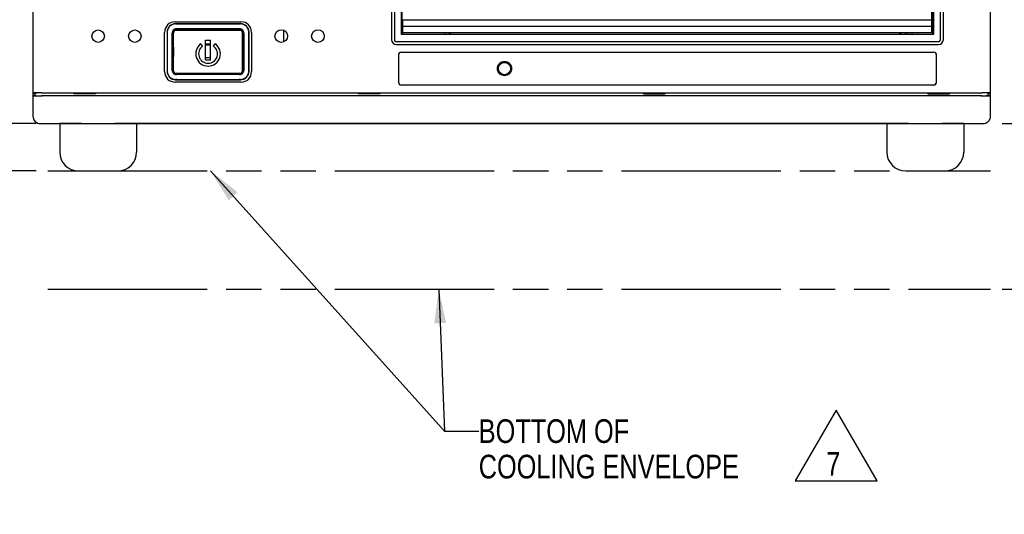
# Model space of a CAD drawing. Header units: inches. Extents: x 0 to 34, y 0 to 22.
# Tile 3 of 155: x 4.3 to 9.5, y 7.6 to 10.3. Entities that reach past the tile are written whole.
import ezdxf

# ---------------------------------------------------------------- set-up
doc = ezdxf.new("R2010")
doc.units = ezdxf.units.IN
doc.header["$LTSCALE"] = 1.87
doc.header["$MEASUREMENT"] = 0
doc.linetypes.add('PHANTOM', pattern=[0.8, 0.45, -0.05, 0.1, -0.05, 0.1, -0.05])
doc.layers.get('0').update_dxf_attribs({"linetype": 'CONTINUOUS'})
for name, color, linetype in [('02___PRT_ALL_AXES', 7, 'CONTINUOUS'), ('3_ALL_AXES', 7, 'CONTINUOUS'), ('DATUMCURVES', 7, 'CONTINUOUS'), ('DETAIL', 7, 'CONTINUOUS'), ('DIMENSIONS', 7, 'CONTINUOUS')]:
    doc.layers.add(name, color=color, linetype=linetype)
doc.styles.get("Standard").update_dxf_attribs({"font": 'txt', "width": 0.8})
doc.dimstyles.new('DIMSTYLE_1', dxfattribs={"dimtxt": 0.125, "dimasz": 0.18, "dimexe": 0.18, "dimexo": 0.0625, "dimgap": 0.09, "dimtad": 0, "dimtih": 1, "dimtoh": 1, "dimlfac": 2, "dimzin": 4, "dimdsep": 46, "dimtxsty": 'STANDARD', "dimblk": '_FILLED', "dimblk1": '_FILLED', "dimblk2": '_FILLED', "dimcen": 0.09, "dimadec": 0, "dimazin": 0, "dimtp": 0.01, "dimtm": 0.01, "dimtfac": 1, "dimtofl": 0, "dimtmove": 0, "dimatfit": 3, "dimldrblk": '_FILLED', "dimfxl": 1, "dimtolj": 1, "dimtzin": 4, "dimarcsym": 0})
doc.dimstyles.get("Standard").update_dxf_attribs({"dimtxt": 0.125, "dimasz": 0.18, "dimexe": 0.18, "dimexo": 0.0625, "dimgap": 0.09, "dimtad": 0, "dimtih": 1, "dimtoh": 1, "dimdec": 3, "dimzin": 4, "dimdsep": 46, "dimtxsty": 'STANDARD', "dimblk": '_FILLED', "dimblk1": '_FILLED', "dimblk2": '_FILLED', "dimcen": 0.09, "dimadec": 0, "dimazin": 0, "dimtol": 1, "dimtp": 0.01, "dimtm": 0.01, "dimtfac": 1, "dimtdec": 3, "dimtofl": 0, "dimtmove": 0, "dimatfit": 3, "dimldrblk": '_FILLED', "dimfxl": 1, "dimtolj": 1, "dimtzin": 4, "dimarcsym": 0})

# ---------------------------------------------------------------- blocks, each defined once
blk = doc.blocks.new('_FILLED')
at = {"color": 0, "linetype": 'BYBLOCK'}
blk.add_solid([(0, 0), (-1, 0.174), (-1, -0.174)], dxfattribs=at)
blk = doc.blocks.new('*D2')
at = {"layer": 'DIMENSIONS', "color": 2, "linetype": 'CONTINUOUS'}
for p, q in [((2.7728, 9.7147), (2.7728, 10.0747)), ((4.3753, 9.7147), (2.6478, 9.7147)), ((4.3753, 9.4647), (2.6478, 9.4647)), ((2.7728, 9.4647), (2.7728, 9.1061)), ((2.7728, 9.1061), (2.5914, 9.1061))]:
    blk.add_line(p, q, dxfattribs=at)
at = {"layer": 'DIMENSIONS', "color": 2, "linetype": 'CONTINUOUS', "xscale": 0.18, "yscale": 0.18, "zscale": 0.18}
for p, rotation in [((2.7728, 9.7147), 270), ((2.7728, 9.4647), 90)]:
    blk.add_blockref('_FILLED', p, dxfattribs=dict(at, rotation=rotation))
at = {"layer": 'DIMENSIONS', "color": 2, "linetype": 'CONTINUOUS', "insert": (2.5289, 9.1686), "char_height": 0.125, "width": 1.025, "attachment_point": 3, "line_spacing_factor": 0.9}
blk.add_mtext('.50{\\Ftxt.shx;\\W1.000000;\\H0.125000; }[12.7]\\PON DESKTOP', dxfattribs=at)
blk = doc.blocks.new('*D3')
at = {"layer": 'DIMENSIONS', "color": 2, "linetype": 'CONTINUOUS'}
for p, q in [((11.1134, 9.7147), (11.1134, 10.0747)), ((9.4803, 9.7147), (11.2384, 9.7147)), ((9.4803, 8.8397), (11.2384, 8.8397)), ((11.1134, 8.8397), (11.1134, 8.4797))]:
    blk.add_line(p, q, dxfattribs=at)
at = {"layer": 'DIMENSIONS', "color": 2, "linetype": 'CONTINUOUS', "xscale": 0.18, "yscale": 0.18, "zscale": 0.18}
for p, rotation in [((11.1134, 9.7147), 270), ((11.1134, 8.8397), 90)]:
    blk.add_blockref('_FILLED', p, dxfattribs=dict(at, rotation=rotation))
at = {"layer": 'DIMENSIONS', "color": 2, "linetype": 'CONTINUOUS', "insert": (11.1134, 9.3397), "char_height": 0.125, "width": 1.7, "attachment_point": 2, "line_spacing_factor": 0.9}
blk.add_mtext('1.75{\\Ftxt.shx;\\W1.000000;\\H0.125000; }[44.5]\\PIN ELECRONIC RACK', dxfattribs=at)
blk = doc.blocks.new('FLAG_TRIANGLE_BL6', base_point=(8.6021, 8.0136))
at = {"layer": 'DETAIL', "color": 2, "linetype": 'CONTINUOUS'}
for p, q in [((8.6021, 8.2009), (8.3858, 7.8263)), ((8.8184, 7.8263), (8.6021, 8.2009)), ((8.3858, 7.8263), (8.8184, 7.8263))]:
    blk.add_line(p, q, dxfattribs=at)
at = {"layer": 'DETAIL', "color": 2, "linetype": 'CONTINUOUS', "width": 0.8}
blk.add_text('7', height=0.125, dxfattribs=at).set_placement((8.5504, 7.8546))

msp = doc.modelspace()

# ---------------------------------------------------------------- linework, layer by layer
at = {"color": 7, "linetype": 'CONTINUOUS'}
for p, q in [((4.3583, 13.0389), (4.3583, 9.8751)), ((9.4183, 9.8751), (9.4183, 13.0389)), ((6.2538, 12.9202), (6.2538, 10.1582)), ((6.2683, 12.9201), (6.2683, 10.1583)), ((6.2686, 12.9199), (6.2686, 10.1585)), ((9.1529, 10.1585), (9.1529, 12.9199)), ((9.1532, 10.1583), (9.1532, 12.9201)), ((9.1688, 10.1582), (9.1688, 12.9202)), ((6.3054, 10.1854), (6.3054, 12.893)), ((6.3083, 12.8902), (6.3083, 10.1882)), ((9.1133, 10.1882), (9.1133, 12.8902)), ((9.1161, 12.893), (9.1161, 10.1854)), ((9.108, 10.1937), (9.108, 10.4347)), ((5.11, 10.2528), (5.4575, 10.2528)), ((6.313, 10.2637), (9.108, 10.2637)), ((6.313, 10.1937), (6.313, 10.2637)), ((5.054, 10.0773), (5.054, 10.1968)), ((5.067, 10.1977), (5.067, 9.9917)), ((5.4555, 10.2427), (5.112, 10.2427)), ((5.1131, 10.2416), (5.4544, 10.2416)), ((5.1162, 10.2082), (5.4513, 10.2082)), ((5.451, 10.2157), (5.1165, 10.2157)), ((5.1688, 10.213), (5.1192, 10.213)), ((5.1688, 10.213), (5.1711, 10.2134)), ((5.1688, 10.213), (5.1688, 10.2084)), ((5.2464, 10.2134), (5.1711, 10.2134)), ((5.1743, 10.2084), (5.1846, 10.2101)), ((5.1846, 10.2129), (5.1845, 10.2134)), ((5.1846, 10.2101), (5.2329, 10.2101)), ((5.2329, 10.2101), (5.2432, 10.2084)), ((5.233, 10.2129), (5.233, 10.2134)), ((5.2488, 10.213), (5.2464, 10.2134)), ((5.2488, 10.213), (5.2488, 10.2084)), ((5.2678, 10.213), (5.2488, 10.213)), ((5.2678, 10.213), (5.2688, 10.214)), ((5.2678, 10.213), (5.2678, 10.2082)), ((5.2688, 10.214), (5.2688, 10.2082)), ((5.2688, 10.214), (5.2988, 10.214)), ((5.2997, 10.213), (5.2988, 10.214)), ((5.2988, 10.2082), (5.2988, 10.214)), ((5.2997, 10.213), (5.2997, 10.2082)), ((5.3188, 10.213), (5.2997, 10.213)), ((5.3188, 10.213), (5.3211, 10.2134)), ((5.3188, 10.213), (5.3188, 10.2084)), ((5.3964, 10.2134), (5.3211, 10.2134)), ((5.3243, 10.2084), (5.3346, 10.2101)), ((5.3346, 10.2129), (5.3345, 10.2134)), ((5.3346, 10.2101), (5.3829, 10.2101)), ((5.3829, 10.2101), (5.3932, 10.2084)), ((5.383, 10.2129), (5.383, 10.2134)), ((5.3988, 10.213), (5.3964, 10.2134)), ((5.3988, 10.213), (5.3988, 10.2084)), ((5.4483, 10.213), (5.3988, 10.213)), ((5.5005, 9.9917), (5.5005, 10.1977)), ((5.5135, 10.1968), (5.5135, 10.0773)), ((9.108, 10.2287), (6.313, 10.2287)), ((5.0967, 10.1724), (5.0945, 10.1702)), ((5.0945, 10.0192), (5.0945, 10.1702)), ((5.0945, 10.1702), (5.098, 10.1702)), ((5.0967, 10.1905), (5.0967, 10.1724)), ((5.0967, 10.1724), (5.1002, 10.1724)), ((5.1002, 10.1724), (5.098, 10.1702)), ((5.098, 10.0192), (5.098, 10.1702)), ((5.1002, 10.017), (5.1002, 10.1724)), ((5.1013, 9.9942), (5.1013, 10.1932)), ((5.27, 10.1562), (5.2975, 10.1562)), ((5.27, 10.0517), (5.27, 10.1562)), ((5.2975, 10.0517), (5.2975, 10.1562)), ((5.4663, 9.9942), (5.4663, 10.1932)), ((5.4673, 10.1724), (5.4695, 10.1702)), ((5.4673, 10.1724), (5.4673, 10.017)), ((5.4708, 10.1724), (5.4673, 10.1724)), ((5.4695, 10.1702), (5.4695, 10.0192)), ((5.4695, 10.1702), (5.473, 10.1702)), ((5.4708, 10.1724), (5.4708, 10.1905)), ((5.4708, 10.1724), (5.473, 10.1702)), ((5.473, 10.1702), (5.473, 10.0192)), ((6.2783, 10.1483), (9.1432, 10.1483)), ((6.2786, 10.1485), (9.1429, 10.1485)), ((6.3083, 10.1882), (6.3054, 10.1854)), ((9.1161, 10.1854), (6.3054, 10.1854)), ((6.3083, 10.1882), (9.1133, 10.1882)), ((9.108, 10.1937), (6.313, 10.1937)), ((6.5352, 10.1882), (6.5352, 10.1937)), ((6.5642, 10.1882), (6.5642, 10.1937)), ((8.9389, 10.1882), (8.9389, 10.1937)), ((8.9679, 10.1937), (8.9679, 10.1882)), ((8.9779, 10.1937), (8.9779, 10.1882)), ((9.1161, 10.1854), (9.1133, 10.1882)), ((5.2551, 10.1247), (5.2465, 10.137)), ((5.27, 10.1355), (5.2975, 10.1355)), ((5.27, 10.1311), (5.2975, 10.1311)), ((5.3124, 10.1247), (5.321, 10.137)), ((6.2788, 10.1332), (9.1438, 10.1332)), ((5.054, 9.9898), (5.054, 10.0773)), ((5.2975, 10.063), (5.27, 10.063)), ((5.27, 10.0517), (5.2975, 10.0517)), ((5.5135, 10.0773), (5.5135, 9.9898)), ((6.305, 10.0918), (9.1175, 10.0918)), ((6.305, 10.0916), (9.1175, 10.0916)), ((5.0967, 10.017), (5.0945, 10.0192)), ((5.098, 10.0192), (5.0945, 10.0192)), ((5.0967, 10.017), (5.0967, 9.9989)), ((5.0967, 10.017), (5.1002, 10.017)), ((5.1002, 10.017), (5.098, 10.0192)), ((5.4673, 10.017), (5.4695, 10.0192)), ((5.4708, 10.017), (5.4673, 10.017)), ((5.473, 10.0192), (5.4695, 10.0192)), ((5.4708, 10.017), (5.473, 10.0192)), ((5.4708, 9.9989), (5.4708, 10.017)), ((5.112, 9.9467), (5.4555, 9.9467)), ((5.1154, 9.9478), (5.1131, 9.9478)), ((5.1162, 9.9792), (5.4513, 9.9792)), ((5.1192, 9.9764), (5.1438, 9.9764)), ((5.1438, 9.9764), (5.1438, 9.979)), ((5.1438, 9.9764), (5.1461, 9.976)), ((5.2214, 9.976), (5.1461, 9.976)), ((5.1596, 9.9773), (5.1493, 9.979)), ((5.2079, 9.9773), (5.1596, 9.9773)), ((5.2182, 9.979), (5.2079, 9.9773)), ((5.2238, 9.9764), (5.2214, 9.976)), ((5.2238, 9.9764), (5.2238, 9.979)), ((5.2238, 9.9764), (5.2678, 9.9764)), ((5.2678, 9.9764), (5.2678, 9.9792)), ((5.2678, 9.9764), (5.2688, 9.9754)), ((5.2688, 9.9792), (5.2688, 9.9754)), ((5.2688, 9.9754), (5.2988, 9.9754)), ((5.2988, 9.9754), (5.2988, 9.9792)), ((5.2997, 9.9764), (5.2988, 9.9754)), ((5.2997, 9.9764), (5.2997, 9.9792)), ((5.2997, 9.9764), (5.3438, 9.9764)), ((5.3438, 9.9764), (5.3438, 9.979)), ((5.3438, 9.9764), (5.3461, 9.976)), ((5.4214, 9.976), (5.3461, 9.976)), ((5.3596, 9.9773), (5.3493, 9.979)), ((5.4079, 9.9773), (5.3596, 9.9773)), ((5.4182, 9.979), (5.4079, 9.9773)), ((5.4238, 9.9764), (5.4214, 9.976)), ((5.4238, 9.9764), (5.4238, 9.979)), ((5.4238, 9.9764), (5.4483, 9.9764)), ((5.4544, 9.9478), (5.4521, 9.9478)), ((5.4575, 9.9338), (5.11, 9.9338)), ((6.305, 9.9188), (9.1175, 9.9188)), ((9.1175, 9.9187), (6.305, 9.9187)), ((4.3637, 9.8769), (4.3583, 9.8751)), ((4.3698, 9.8751), (4.3583, 9.8751)), ((4.3583, 9.8639), (4.3583, 9.7547)), ((4.3637, 9.8621), (4.3583, 9.8639)), ((4.3708, 9.8639), (4.3583, 9.8639)), ((4.3698, 9.8751), (4.3807, 9.8769)), ((4.3708, 9.8639), (4.3708, 9.8751)), ((4.3708, 9.8639), (4.3816, 9.8621)), ((4.4037, 9.8773), (9.3728, 9.8773)), ((9.3728, 9.8617), (4.4037, 9.8617)), ((9.3675, 9.8619), (4.409, 9.8619)), ((4.5744, 9.8722), (4.5744, 9.8771)), ((4.576, 9.8738), (4.5744, 9.8722)), ((4.6892, 9.8722), (4.5744, 9.8722)), ((4.576, 9.8738), (4.576, 9.8771)), ((4.576, 9.8738), (4.5841, 9.8754)), ((4.5841, 9.8754), (4.6804, 9.8754)), ((4.5843, 9.8769), (4.5925, 9.8755)), ((4.5925, 9.8755), (4.673, 9.8755)), ((4.673, 9.8755), (4.6802, 9.8767)), ((4.6877, 9.8739), (4.6804, 9.8754)), ((4.6876, 9.8771), (4.6876, 9.8738)), ((4.6876, 9.8738), (4.6892, 9.8722)), ((4.6892, 9.8771), (4.6892, 9.8722)), ((6.0783, 9.8722), (6.0783, 9.8771)), ((6.0799, 9.8738), (6.0783, 9.8722)), ((6.1922, 9.8722), (6.0783, 9.8722)), ((6.0798, 9.8739), (6.0871, 9.8754)), ((6.0799, 9.8738), (6.0799, 9.8771)), ((6.0871, 9.8754), (6.1834, 9.8754)), ((6.0873, 9.8769), (6.0955, 9.8755)), ((6.176, 9.8755), (6.0955, 9.8755)), ((6.176, 9.8755), (6.1832, 9.8767)), ((6.1907, 9.8739), (6.1834, 9.8754)), ((6.1906, 9.8771), (6.1906, 9.8738)), ((6.1906, 9.8738), (6.1922, 9.8722)), ((6.1922, 9.8771), (6.1922, 9.8722)), ((7.5843, 9.8771), (7.5843, 9.8722)), ((7.5859, 9.8738), (7.5843, 9.8722)), ((7.5843, 9.8722), (7.6982, 9.8722)), ((7.5858, 9.8739), (7.5931, 9.8754)), ((7.5859, 9.8771), (7.5859, 9.8738)), ((7.6894, 9.8754), (7.5931, 9.8754)), ((7.5933, 9.8767), (7.6005, 9.8755)), ((7.6005, 9.8755), (7.681, 9.8755)), ((7.681, 9.8755), (7.6892, 9.8769)), ((7.6967, 9.8739), (7.6894, 9.8754)), ((7.6966, 9.8738), (7.6966, 9.8771)), ((7.6966, 9.8738), (7.6982, 9.8722)), ((7.6982, 9.8722), (7.6982, 9.8771)), ((9.0873, 9.8771), (9.0873, 9.8722)), ((9.0889, 9.8738), (9.0873, 9.8722)), ((9.0873, 9.8722), (9.2021, 9.8722)), ((9.0888, 9.8739), (9.0961, 9.8754)), ((9.0889, 9.8771), (9.0889, 9.8738)), ((9.0961, 9.8754), (9.1924, 9.8754)), ((9.0963, 9.8767), (9.1035, 9.8755)), ((9.184, 9.8755), (9.1035, 9.8755)), ((9.184, 9.8755), (9.1922, 9.8769)), ((9.2005, 9.8738), (9.1924, 9.8754)), ((9.2005, 9.8738), (9.2005, 9.8771)), ((9.2005, 9.8738), (9.2021, 9.8722)), ((9.2021, 9.8722), (9.2021, 9.8771)), ((9.4058, 9.8639), (9.3949, 9.8621)), ((9.4067, 9.8751), (9.3958, 9.8769)), ((9.4058, 9.8639), (9.4058, 9.8751)), ((9.4183, 9.8639), (9.4058, 9.8639)), ((9.4067, 9.8751), (9.4183, 9.8751)), ((9.4128, 9.8769), (9.4183, 9.8751)), ((9.4183, 9.8639), (9.4128, 9.8621)), ((9.4183, 9.7547), (9.4183, 9.8639)), ((4.3982, 9.7147), (9.3783, 9.7147))]:
    msp.add_line(p, q, dxfattribs=at)
at = {"color": 3, "linetype": 'CONTINUOUS'}
for p, q in [((5.6843, 10.1468), (5.6843, 10.2072)), ((6.5592, 10.1882), (6.5592, 10.1937)), ((8.9439, 10.1937), (8.9439, 10.1882)), ((9.0019, 10.1937), (9.0019, 10.1882)), ((4.3583, 9.8751), (4.3583, 9.8639)), ((9.4183, 9.8639), (9.4183, 9.8751)), ((4.4993, 9.7145), (4.4993, 9.7147)), ((4.6148, 9.7145), (4.4993, 9.7145)), ((8.9848, 9.7145), (4.7917, 9.7145)), ((9.2773, 9.7145), (9.1617, 9.7145)), ((9.2773, 9.7145), (9.2773, 9.7147))]:
    msp.add_line(p, q, dxfattribs=at)
at = {"color": 7, "linetype": 'CONTINUOUS'}
for centre, radius in [((4.7033, 10.177), 0.0331), ((4.8968, 10.177), 0.0331), ((5.6708, 10.177), 0.0334), ((5.8643, 10.177), 0.0334)]:
    msp.add_circle(centre, radius, dxfattribs=at)
for centre, radius, start, end in [((5.11, 10.1968), 0.056, 89.9992, 179.9922), ((5.4575, 10.1968), 0.056, 0.0078, 90.0008), ((5.113, 10.1966), 0.045, 164.9985, 179.8325), ((5.1133, 10.1964), 0.0453, 142.8543, 164.9658), ((5.1166, 10.1932), 0.0225, 138.2822, 180.0768), ((5.1165, 10.1932), 0.0225, 89.9879, 138.262), ((5.451, 10.1932), 0.0225, 41.738, 90.0121), ((5.451, 10.1932), 0.0225, 359.9232, 41.7178), ((5.4542, 10.1964), 0.0453, 15.0342, 37.1457), ((5.4545, 10.1966), 0.045, 0.1675, 15.0015), ((6.2788, 10.1582), 0.025, 180, 270), ((9.1438, 10.1582), 0.025, 270, 360), ((5.2838, 10.0837), 0.065, 125, 55), ((5.2838, 10.0837), 0.05, 125, 55), ((6.305, 10.0763), 0.0155, 89.9948, 180.0679), ((69.8448, 10.1723), 63.5554, 180.086585, 180.215051), ((6.305, 10.0763), 0.0154, 89.9948, 180.0688), ((70.4176, 10.1752), 64.1281, 180.088386, 180.215705), ((9.1175, 10.0763), 0.0155, 359.9321, 90.0052), ((9.1175, 10.0763), 0.0154, 359.9312, 90.0052), ((-54.9951, 10.1752), 64.1281, 359.784295, 359.911614), ((-45.6081, 10.1491), 54.7412, 359.77461, 359.92376), ((5.11, 9.9898), 0.056, 180, 270), ((5.113, 9.9929), 0.045, 180.1675, 195.0015), ((5.1166, 9.9962), 0.0225, 179.9232, 221.7178), ((5.4575, 9.9898), 0.056, 270, 360), ((5.451, 9.9962), 0.0225, 318.2822, 0.0768), ((5.4545, 9.9929), 0.045, 344.9985, 359.8325), ((5.1133, 9.993), 0.0453, 195.0342, 217.1457), ((5.1165, 9.9962), 0.0225, 221.7366, 270.0131), ((5.1163, 10.7163), 0.7426, 270.0138, 270.2209), ((5.2838, -35.5979), 45.5719, 89.7931, 90.2069), ((5.4513, 10.7919), 0.8182, 269.7887, 269.9766), ((5.451, 9.9962), 0.0225, 269.9869, 318.2634), ((5.4542, 9.993), 0.0453, 322.8543, 344.9658), ((6.305, 9.9338), 0.0152, 180.2049, 269.9982), ((6.305, 9.9338), 0.015, 180.2046, 269.9978), ((9.1175, 9.9338), 0.0152, 270.0017, 359.7952), ((9.1175, 9.9338), 0.015, 270.0022, 359.7954)]:
    msp.add_arc(centre, radius, start, end, dxfattribs=at)
at = {"color": 3, "linetype": 'CONTINUOUS'}
for centre, start, end in [((4.3983, 9.7545), 181.276, 270), ((9.3783, 9.7545), 270, 358.724)]:
    msp.add_arc(centre, 0.04, start, end, dxfattribs=at)
at = {"color": 7, "linetype": 'CONTINUOUS'}
for centre, major_axis, ratio, start_param, end_param in [((5.112, 10.1977), (-0.0318, 0.0318), 0.999695, -0.785246, 0.785246), ((5.0813, 10.0947), (0, 0.7668), 0.017455, 1.437402, 1.704191), ((5.1131, 10.1966), (-0.0318, 0.0318), 0.999695, -0.785246, 0.137006), ((5.1192, 10.1905), (-0.0159, 0.0159), 0.999924, 5.497825, 7.068545), ((5.1163, 10.1932), (-0.0106, 0.0106), 0.999315, -0.785056, 0.785056), ((5.1543, 10.2084), (0.02, 0), 0.008715, -1.570301, -0.052288), ((5.1844, 10.2126), (-0.00013, 0.0025), 0.052719, -3.135616, -1.43392), ((5.2331, 10.2126), (0.00013, 0.0025), 0.052719, 1.43392, 3.135616), ((5.2632, 10.2084), (0.02, 0), 0.008715, -3.089305, -1.571249), ((5.3043, 10.2084), (0.02, 0), 0.008715, -1.570301, -0.052288), ((5.3344, 10.2126), (-0.00013, 0.0025), 0.052719, -3.135616, -1.43392), ((5.3831, 10.2126), (0.00013, 0.0025), 0.052719, 1.43392, 3.135616), ((5.4132, 10.2084), (0.02, 0), 0.008715, -3.089305, -1.571249), ((5.4483, 10.1905), (-0.0159, -0.0159), 0.999924, 8.639418, 10.210138), ((5.4512, 10.1932), (0.0106, 0.0106), 0.999315, -0.785056, 0.785056), ((5.4544, 10.1966), (0.0318, 0.0318), 0.999695, -0.137006, 0.785246), ((5.4555, 10.1977), (0.0318, 0.0318), 0.999695, -0.785246, 0.785246), ((5.4862, 10.0947), (0, 0.7668), 0.017455, -1.704191, -1.437402), ((5.0874, 10.0947), (0, 0.7668), 0.008727, -1.699574, -1.442019), ((5.4801, 10.0947), (0, 0.7668), 0.008727, 1.442019, 1.699574), ((6.2783, 10.1583), (0.00707, 0.00707), 0.999695, -3.926839, -2.356347), ((6.2786, 10.1585), (-0.00707, -0.00707), 0.999695, -0.785246, 0.785246), ((9.1429, 10.1585), (0.00707, -0.00707), 0.999695, -0.785246, 0.785246), ((9.1432, 10.1583), (0.00707, -0.00707), 0.999695, -0.785246, 0.785246), ((5.112, 9.9917), (0.0318, 0.0318), 0.999695, -3.926839, -2.356347), ((5.1192, 9.9989), (0.0159, 0.0159), 0.999924, 8.639418, 10.210138), ((5.1163, 9.9942), (0.0106, 0.0106), 0.999315, -3.926648, -2.356537), ((5.4483, 9.9989), (-0.0159, 0.0159), 0.999924, 8.639418, 10.210138), ((5.4512, 9.9942), (-0.0106, 0.0106), 0.999315, -3.926648, -2.356537), ((5.4555, 9.9917), (-0.0318, 0.0318), 0.999695, -3.926839, -2.356347), ((5.1131, 9.9928), (-0.0318, -0.0318), 0.999695, -0.137006, 0.785246), ((5.1154, 9.9476), (0.0075, 0), 0.017455, 1.160757, 1.570796), ((5.2838, 9.9544), (0.4147, 0), 0.017455, -1.980835, -1.160757), ((5.1293, 9.979), (0.02, 0), 0.008715, 0.052288, 1.570344), ((5.1594, 9.9748), (0.00013, 0.0025), 0.052719, -1.090664, -0.005977), ((5.2081, 9.9748), (-0.00013, 0.0025), 0.052719, 0.005977, 1.090666), ((5.2382, 9.979), (0.02, 0), 0.008715, 1.571291, 3.089305), ((5.3293, 9.979), (0.02, 0), 0.008715, 0.052288, 1.570344), ((5.3594, 9.9748), (0.00013, 0.0025), 0.052719, -1.090664, -0.005977), ((5.4081, 9.9748), (-0.00013, 0.0025), 0.052719, 0.005977, 1.090666), ((5.4382, 9.979), (0.02, 0), 0.008715, 1.571291, 3.089305), ((5.4521, 9.9476), (0.0075, 0), 0.017455, 1.570796, 1.980835), ((5.4544, 9.9928), (0.0318, -0.0318), 0.999695, -0.785246, 0.137006), ((4.4037, 9.8769), (0.04, 0), 0.008727, 1.570796, 3.115413), ((4.409, 9.8621), (0.0275, 0), 0.008727, -3.089233, -1.570796), ((9.3675, 9.8621), (0.0275, 0), 0.008727, -1.570796, -0.05236), ((9.3728, 9.8769), (0.04, 0), 0.008727, 0.02618, 1.570796), ((4.3983, 9.7547), (0.0283, 0.0283), 0.999315, -3.926648, -2.356537), ((9.3782, 9.7547), (-0.0283, 0.0283), 0.999315, -3.227691, -3.063593), ((9.3782, 9.7547), (0.0283, -0.0283), 0.999315, 0.077999, 0.28815), ((9.3782, 9.7547), (-0.0283, 0.0283), 0.999315, -2.853443, -2.712137), ((9.3782, 9.7547), (0.0283, -0.0283), 0.999315, 0.429455, 0.785056), ((9.3782, 9.7547), (0.0283, -0.0283), 0.999315, -0.785056, -0.645233), ((9.3782, 9.7547), (-0.0283, 0.0283), 0.999315, -3.786826, -3.41628), ((9.3782, 9.7547), (0.0283, -0.0283), 0.999315, -0.274687, -0.086099)]:
    msp.add_ellipse(centre, major_axis=major_axis, ratio=ratio, start_param=start_param, end_param=end_param, dxfattribs=at)
for points, knots in [([(6.8125, 10.0055), (6.8125, 10.0104), (6.8145, 10.0203), (6.8228, 10.0329), (6.8354, 10.0413), (6.8503, 10.0443), (6.8651, 10.0413), (6.8777, 10.0329), (6.8861, 10.0203), (6.888, 10.0104), (6.888, 10.0055)], [0, 0, 0, 0, 0.124314, 0.249131, 0.374438, 0.5, 0.625563, 0.75087, 0.875687, 1, 1, 1, 1]), ([(6.888, 10.0055), (6.888, 10.0007), (6.886, 9.9908), (6.8776, 9.9783), (6.8651, 9.9699), (6.8503, 9.9669), (6.8354, 9.9699), (6.8229, 9.9783), (6.8145, 9.9908), (6.8126, 10.0007), (6.8125, 10.0055)], [0, 0, 0, 0, 0.12436, 0.24894, 0.374187, 0.5, 0.625813, 0.75106, 0.87564, 1, 1, 1, 1]), ([(4.3637, 9.8621), (4.3637, 9.8621), (4.3638, 9.862), (4.364, 9.862), (4.3643, 9.862), (4.3649, 9.862), (4.3658, 9.862), (4.3672, 9.8619), (4.3689, 9.8619), (4.3709, 9.8619), (4.3733, 9.8618), (4.3769, 9.8618), (4.3821, 9.8618), (4.3888, 9.8617), (4.3961, 9.8617), (4.4011, 9.8617), (4.4037, 9.8617)], [0, 0, 0, 0, 0.002468, 0.007248, 0.014331, 0.023699, 0.049211, 0.0836, 0.126518, 0.177544, 0.23625, 0.302079, 0.452483, 0.623249, 0.808237, 1, 1, 1, 1]), ([(9.3728, 9.8617), (9.3754, 9.8617), (9.3804, 9.8617), (9.3877, 9.8617), (9.3944, 9.8618), (9.3996, 9.8618), (9.4033, 9.8618), (9.4056, 9.8619), (9.4076, 9.8619), (9.4093, 9.8619), (9.4107, 9.862), (9.4116, 9.862), (9.4122, 9.862), (9.4125, 9.862), (9.4127, 9.862), (9.4128, 9.8621), (9.4128, 9.8621)], [0, 0, 0, 0, 0.191763, 0.376751, 0.547518, 0.697922, 0.763751, 0.822457, 0.873483, 0.916401, 0.95079, 0.976302, 0.98567, 0.992753, 0.997533, 1, 1, 1, 1])]:
    msp.add_open_spline(points, degree=3, knots=knots, dxfattribs=at)
at = {"layer": '02___PRT_ALL_AXES', "color": 3, "linetype": 'CONTINUOUS'}
for p, q in [((4.3983, 9.7145), (4.4993, 9.7145)), ((9.2773, 9.7145), (9.3783, 9.7145))]:
    msp.add_line(p, q, dxfattribs=at)
at = {"layer": '02___PRT_ALL_AXES', "color": 7, "linetype": 'CONTINUOUS'}
msp.add_circle((6.8503, 10.0055), 0.0325, dxfattribs=at)
at = {"layer": '3_ALL_AXES', "color": 7, "linetype": 'CONTINUOUS'}
for p, q in [((4.5, 9.7145), (4.5, 9.5645)), ((4.6148, 9.7145), (4.7917, 9.7145)), ((4.9065, 9.7145), (4.9065, 9.5645)), ((8.87, 9.7145), (8.87, 9.5645)), ((8.9848, 9.7145), (9.1617, 9.7145)), ((9.2765, 9.7145), (9.2765, 9.5645)), ((4.6, 9.4645), (4.8065, 9.4645)), ((8.97, 9.4645), (9.1765, 9.4645))]:
    msp.add_line(p, q, dxfattribs=at)
for centre, start, end in [((4.6, 9.5645), 180, 270), ((4.8065, 9.5645), 270, 360), ((8.97, 9.5645), 180, 270), ((9.1765, 9.5645), 270, 360)]:
    msp.add_arc(centre, 0.1, start, end, dxfattribs=at)
at = {"layer": 'DATUMCURVES', "color": 40, "linetype": 'CONTINUOUS'}
for p, q in [((5.1013, 10.2082), (5.4663, 10.2082)), ((5.1013, 10.1187), (5.1013, 10.0687)), ((5.4663, 9.9792), (5.1013, 9.9792))]:
    msp.add_line(p, q, dxfattribs=at)
at = {"layer": 'DETAIL', "color": 8, "linetype": 'PHANTOM'}
for p, q in [((4.4378, 9.4647), (9.4178, 9.4647)), ((4.4378, 8.8397), (9.4178, 8.8397))]:
    msp.add_line(p, q, dxfattribs=at)

# ---------------------------------------------------------------- block references
at = {"layer": 'DETAIL', "color": 2, "linetype": 'CONTINUOUS'}
msp.add_blockref('FLAG_TRIANGLE_BL6', (8.6021, 8.0136), dxfattribs=at)

# ---------------------------------------------------------------- texts
at = {"layer": 'DETAIL', "color": 2, "linetype": 'CONTINUOUS', "insert": (6.714, 8.1522), "char_height": 0.125, "width": 1.6, "attachment_point": 1, "line_spacing_factor": 0.9}
msp.add_mtext('BOTTOM OF \\PCOOLING ENVELOPE', dxfattribs=at)

# ---------------------------------------------------------------- dimensions: what is measured, and where the dimension line sits
at = {"layer": 'DIMENSIONS', "color": 2, "linetype": 'CONTINUOUS'}
for base, p1, p2, text, picture, middle in [((2.7728, 9.4647), (4.3753, 9.7147), (4.3753, 9.4647), '<>\\PON DESKTOP', '*D2', (1.4789, 8.9967)), ((11.1134, 8.8397), (9.4803, 9.7147), (9.4803, 8.8397), '<>\\PIN ELECRONIC RACK', '*D3', (10.5197, 9.1678))]:
    dim = msp.add_linear_dim(base=base, p1=p1, p2=p2, angle=270, text=text, dimstyle='DIMSTYLE_1', dxfattribs=at)
    dim.commit()
    dim.dimension.update_dxf_attribs({"geometry": picture, "text_midpoint": middle, "dimtype": 160})

# ---------------------------------------------------------------- leaders
at = {"layer": 'DETAIL', "color": 2, "linetype": 'CONTINUOUS'}
for points in [[(5.2968, 9.4647), (6.534, 8.0897), (6.714, 8.0897)], [(6.503, 8.8397), (6.534, 8.0897), (6.714, 8.0897)]]:
    msp.add_leader(points, dimstyle='STANDARD', override={"dimtad": 0}, dxfattribs=at)

doc.saveas('drawing.dxf')
